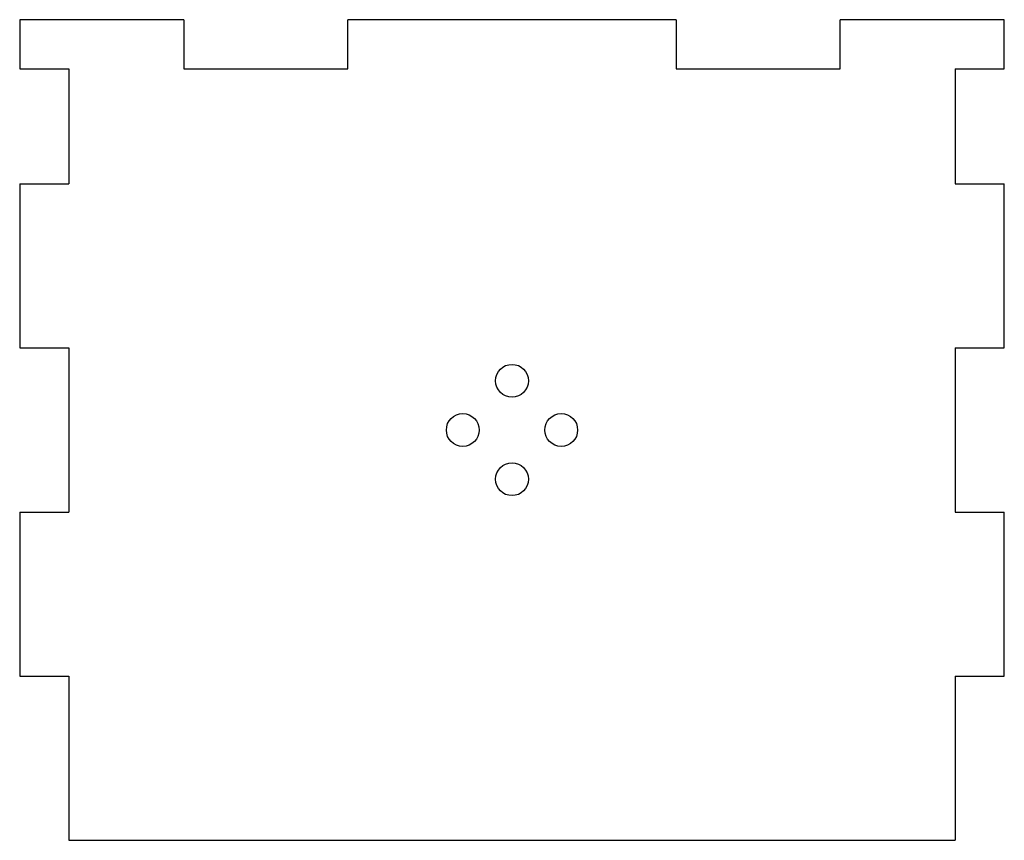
# Model space of a CAD drawing. Header units: millimetres. Extents: x -30 to 30, y -25 to 25.
import ezdxf

# ---------------------------------------------------------------- set-up
doc = ezdxf.new("R2010")
doc.units = ezdxf.units.MM

msp = doc.modelspace()

# ---------------------------------------------------------------- linework, layer by layer
at = {"color": 7, "linetype": 'Continuous', "lineweight": 25}
for p, q in [((-30, 25), (-30, 22)), ((-20, 25), (-30, 25)), ((-20, 25), (-20, 22)), ((-10, 22), (-10, 25)), ((10, 25), (-10, 25)), ((10, 25), (10, 22)), ((20, 22), (20, 25)), ((30, 25), (20, 25)), ((30, 22), (30, 25)), ((-30, 22), (-27, 22)), ((-27, 22), (-27, 15)), ((-20, 22), (-10, 22)), ((10, 22), (20, 22)), ((27, 22), (30, 22)), ((27, 22), (27, 15)), ((-30, 15), (-30, 5)), ((-30, 15), (-27, 15)), ((27, 15), (30, 15)), ((30, 5), (30, 15)), ((-30, 5), (-27, 5)), ((-27, 5), (-27, -5)), ((27, 5), (30, 5)), ((27, 5), (27, -5)), ((-30, -5), (-30, -15)), ((-30, -5), (-27, -5)), ((27, -5), (30, -5)), ((30, -15), (30, -5)), ((-30, -15), (-27, -15)), ((-27, -15), (-27, -25)), ((27, -15), (30, -15)), ((27, -15), (27, -25)), ((-27, -25), (27, -25))]:
    msp.add_line(p, q, dxfattribs=at)
for centre in [(0, 3), (-3, 0), (3, 0), (0, -3)]:
    msp.add_circle(centre, 1, dxfattribs=at)

doc.saveas('drawing.dxf')
